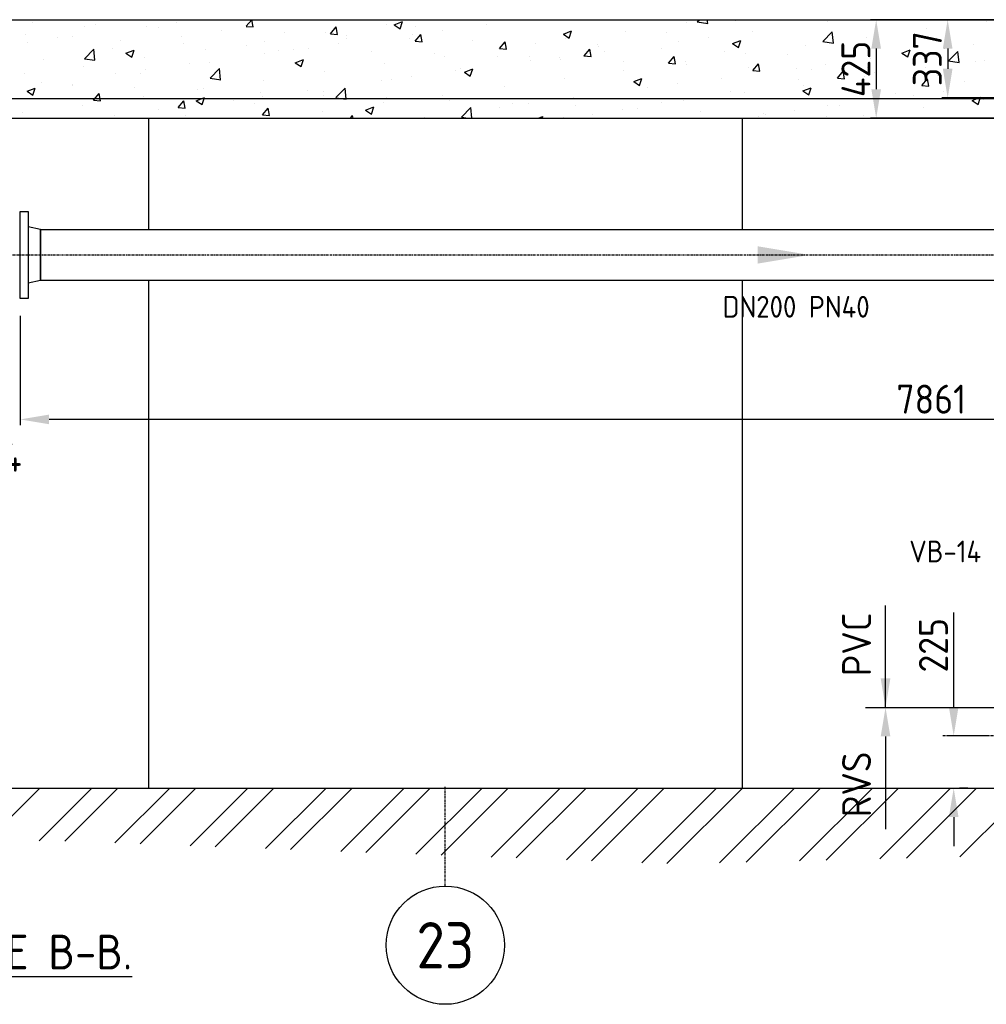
# Model space of a CAD drawing. Header units: metres. Extents: x -82085 to 58758, y -66901 to 95305.
# Tile 57 of 135: x 21956 to 26126, y -4331 to -83. Entities that reach past the tile are written whole.
import ezdxf
from ezdxf.enums import TextEntityAlignment as Align

# ---------------------------------------------------------------- set-up
doc = ezdxf.new("R2010")
doc.units = ezdxf.units.M
doc.header["$MEASUREMENT"] = 0
doc.header["$PDSIZE"] = -1
doc.linetypes.add('CENTER-LN', pattern=[19, 10, -3, 3, -3])
doc.layers.get('0').update_dxf_attribs({"linetype": 'CONTINUOUS'})
doc.layers.get('DEFPOINTS').update_dxf_attribs({"linetype": 'CONTINUOUS'})
for name, color, linetype in [('3', 3, 'CONTINUOUS'), ('ARCERING', 10, 'CONTINUOUS'), ('CL', 1, 'CENTER-LN'), ('DIM', 10, 'CONTINUOUS'), ('GEBOUW', 7, 'CONTINUOUS'), ('TEXT2', 7, 'CONTINUOUS')]:
    doc.layers.add(name, color=color, linetype=linetype)
doc.styles.add('ROMANS', font='iso.shx')
doc.styles.get("Standard").update_dxf_attribs({"font": 'iso.shx'})
doc.dimstyles.get("Standard").update_dxf_attribs({"dimtxt": 0.18, "dimasz": 0.18, "dimexe": 0.18, "dimexo": 0.0625, "dimgap": 0.09, "dimtad": 0, "dimtih": 1, "dimtoh": 1, "dimdec": 4, "dimzin": 0, "dimdsep": 46, "dimtxsty": 'Standard', "dimcen": 0.09, "dimadec": 0, "dimazin": 0, "dimtfac": 1, "dimtdec": 4, "dimtofl": 0, "dimtmove": 0, "dimatfit": 3, "dimfxl": 1, "dimtolj": 1, "dimtzin": 0, "dimarcsym": 0})

# ---------------------------------------------------------------- blocks, each defined once
blk = doc.blocks.new('*D123')
at = {"layer": 'DEFPOINTS', "color": 0, "transparency": 16777216}
for p in [(21957.6, -1285.3, -3239), (29818.7, -1285.3, -3239), (21957.6, -1807.4)]:
    blk.add_point(p, dxfattribs=at)
at = {"layer": 'DIM', "color": 0, "lineweight": -2, "transparency": 16777216}
for p, q in [((21957.6, -1360.3), (21957.6, -1832.4)), ((29818.7, -1360.3), (29818.7, -1832.4)), ((29693.7, -1807.4), (22082.6, -1807.4))]:
    blk.add_line(p, q, dxfattribs=at)
at = {"layer": 'DIM', "color": 0, "transparency": 16777216}
for points in [[(22082.6, -1786.6), (22082.6, -1828.2), (21957.6, -1807.4)], [(29693.7, -1786.6), (29693.7, -1828.2), (29818.7, -1807.4)]]:
    blk.add_solid(points, dxfattribs=at)
at = {"layer": 'DIM', "color": 0, "transparency": 16777216, "insert": (25888.1, -1719.9), "char_height": 125, "attachment_point": 5}
blk.add_mtext('\\A1;7861', dxfattribs=at)
blk = doc.blocks.new('*X3')
at = {"color": 0}
for p, q in [((29146.3, 53617.5, 3239), (29392, 53863.2, 3239)), ((29389.1, 53635.8, 3239), (29616.5, 53863.2, 3239)), ((29499.8, 53634.3, 3239), (29728.7, 53863.2, 3239)), ((29716.2, 53626.2, 3239), (29953.2, 53863.2, 3239)), ((29824.4, 53622.1, 3239), (30065.5, 53863.2, 3239)), ((30040.9, 53614, 3239), (30290, 53863.2, 3239)), ((30149.1, 53610, 3239), (30402.2, 53863.2, 3239)), ((30365.5, 53601.9, 3239), (30626.8, 53863.2, 3239)), ((30473.7, 53597.9, 3239), (30739, 53863.2, 3239)), ((30690.1, 53589.8, 3239), (30963.5, 53863.2, 3239)), ((30798.3, 53585.7, 3239), (31075.8, 53863.2, 3239)), ((31014.7, 53577.6, 3239), (31300.3, 53863.2, 3239)), ((31123, 53573.6, 3239), (31412.5, 53863.2, 3239)), ((31339.4, 53565.5, 3239), (31637, 53863.2, 3239)), ((31447.6, 53561.5, 3239), (31749.3, 53863.2, 3239)), ((31664, 53553.4, 3239), (31973.8, 53863.2, 3239)), ((31772.2, 53549.3, 3239), (32086, 53863.2, 3239)), ((31988.6, 53541.2, 3239), (32310.5, 53863.2, 3239)), ((32096.8, 53537.2, 3239), (32422.8, 53863.2, 3239)), ((32324.3, 53540.1, 3239), (32647.3, 53863.2, 3239)), ((32439.4, 53543, 3239), (32759.6, 53863.2, 3239)), ((32669.7, 53548.8, 3239), (32984.1, 53863.2, 3239)), ((32784.8, 53551.7, 3239), (33096.3, 53863.2, 3239)), ((33015.1, 53557.4, 3239), (33320.8, 53863.2, 3239)), ((33130.2, 53560.3, 3239), (33433.1, 53863.2, 3239)), ((33360.5, 53566.1, 3239), (33657.6, 53863.2, 3239))]:
    blk.add_line(p, q, dxfattribs=at)
blk = doc.blocks.new('*D62')
at = {"layer": 'DEFPOINTS', "color": 0, "transparency": 16777216}
for p in [(25984.8, -3172.8), (26202.2, -3172.8, -3239), (25971.3, -3397.8, -3239)]:
    blk.add_point(p, dxfattribs=at)
at = {"layer": 'DIM', "color": 0, "lineweight": -2, "transparency": 16777216}
for p, q in [((25984.8, -3047.8), (25984.8, -2640.7)), ((26127.2, -3172.8), (25959.8, -3172.8)), ((26046.3, -3397.8), (26009.8, -3397.8)), ((25984.8, -3522.8), (25984.8, -3647.8))]:
    blk.add_line(p, q, dxfattribs=at)
at = {"layer": 'DIM', "color": 0, "transparency": 16777216}
for points in [[(25964, -3047.8), (26005.7, -3047.8), (25984.8, -3172.8)], [(25964, -3522.8), (26005.7, -3522.8), (25984.8, -3397.8)]]:
    blk.add_solid(points, dxfattribs=at)
at = {"layer": 'DIM', "color": 0, "transparency": 16777216, "insert": (25897.3, -2781.8), "char_height": 125, "attachment_point": 5, "rotation": 90}
blk.add_mtext('\\A1;225', dxfattribs=at)
blk = doc.blocks.new('*X8')
at = {"color": 0}
for p, q in [((22011.6, 5906.6, 3239), (22011.6, 5906.6, 3239)), ((22932.5, 5888.6, 3239), (22956.5, 5917.2, 3239)), ((22962.9, 5885.7, 3239), (22957.1, 5917.2, 3239)), ((23571.1, 5895.5, 3239), (23606.6, 5909.1, 3239)), ((23596.3, 5878.4, 3239), (23606.6, 5909.1, 3239)), ((24832.4, 5905, 3239), (24832.4, 5905, 3239)), ((24878.6, 5907.5, 3239), (24888, 5917.2, 3239)), ((24878.7, 5907.4, 3239), (24923.8, 5900.4, 3239)), ((24923.8, 5900.4, 3239), (24921.9, 5917.2, 3239)), ((25041.8, 5912.2, 3239), (25041.8, 5912.2, 3239)), ((25438.4, 5907.8, 3239), (25438.4, 5907.8, 3239)), ((26124.9, 5910.5, 3239), (26124.9, 5910.5, 3239)), ((22237.1, 5886, 3239), (22237.1, 5886, 3239)), ((22282.8, 5895.1, 3239), (22282.8, 5895.1, 3239)), ((22503.7, 5886.9, 3239), (22503.7, 5886.9, 3239)), ((22554, 5883.7, 3239), (22554, 5883.7, 3239)), ((22630.9, 5903.7, 3239), (22630.9, 5903.7, 3239)), ((22825.2, 5872.2, 3239), (22825.2, 5872.2, 3239)), ((22932.5, 5888.5, 3239), (22962.8, 5885.9, 3239)), ((22948.6, 5896.4, 3239), (22948.6, 5896.4, 3239)), ((23296.9, 5856.7, 3239), (23321.4, 5885.9, 3239)), ((23327.2, 5853.9, 3239), (23321.4, 5885.7, 3239)), ((23536.9, 5897.1, 3239), (23536.9, 5897.1, 3239)), ((23571.1, 5895.5, 3239), (23596.3, 5878.4, 3239)), ((23662.8, 5886.5, 3239), (23662.8, 5886.5, 3239)), ((23778.1, 5871.9, 3239), (23778.1, 5871.9, 3239)), ((23970.5, 5897.3, 3239), (23970.5, 5897.3, 3239)), ((24301.1, 5854.8, 3239), (24336.7, 5868.5, 3239)), ((24326.4, 5837.8, 3239), (24336.7, 5868.5, 3239)), ((24568.6, 5866.9, 3239), (24568.6, 5866.9, 3239)), ((25117.6, 5865.5, 3239), (25117.6, 5865.5, 3239)), ((25420.8, 5823.4, 3239), (25460.4, 5864.6, 3239)), ((25466, 5816.4, 3239), (25460.4, 5864.6, 3239)), ((25868.3, 5878, 3239), (25868.3, 5878, 3239)), ((21980.5, 5853.5, 3239), (21980.5, 5853.5, 3239)), ((22118.7, 5838.3, 3239), (22118.7, 5838.3, 3239)), ((22182.9, 5844.7, 3239), (22182.9, 5844.7, 3239)), ((22389.9, 5826.9, 3239), (22389.9, 5826.9, 3239)), ((22652.3, 5845.5, 3239), (22652.3, 5845.5, 3239)), ((23012.2, 5823.2, 3239), (23012.2, 5823.2, 3239)), ((23096.4, 5860.7, 3239), (23096.4, 5860.7, 3239)), ((23276.1, 5861.3, 3239), (23276.1, 5861.3, 3239)), ((23296.8, 5856.7, 3239), (23327.2, 5854, 3239)), ((23366.5, 5835.7, 3239), (23366.5, 5835.7, 3239)), ((23367.5, 5849.3, 3239), (23367.5, 5849.3, 3239)), ((23638.7, 5837.8, 3239), (23638.7, 5837.8, 3239)), ((23650.9, 5855.2, 3239), (23650.9, 5855.2, 3239)), ((23661.2, 5824.8, 3239), (23691.6, 5822.1, 3239)), ((23661.3, 5824.8, 3239), (23685.8, 5854, 3239)), ((23691.6, 5822, 3239), (23685.7, 5853.8, 3239)), ((23909.9, 5826.4, 3239), (23909.9, 5826.4, 3239)), ((24025.6, 5792.9, 3239), (24050.1, 5822.1, 3239)), ((24056, 5790.1, 3239), (24050.1, 5821.9, 3239)), ((24301.1, 5854.8, 3239), (24326.4, 5837.8, 3239)), ((24312, 5834.4, 3239), (24312, 5834.4, 3239)), ((24745.6, 5861.3, 3239), (24745.6, 5861.3, 3239)), ((24798, 5823.5, 3239), (24798, 5823.5, 3239)), ((24925.2, 5840.2, 3239), (24925.2, 5840.2, 3239)), ((25031.2, 5814.1, 3239), (25066.8, 5827.8, 3239)), ((25056.5, 5797.1, 3239), (25066.8, 5827.8, 3239)), ((25420.8, 5823.3, 3239), (25466, 5816.3, 3239)), ((25607.5, 5842.2, 3239), (25607.5, 5842.2, 3239)), ((21990.5, 5819.4, 3239), (21990.5, 5819.4, 3239)), ((22235.2, 5749, 3239), (22274.8, 5790.2, 3239)), ((22280.4, 5741.9, 3239), (22274.8, 5790.2, 3239)), ((22356, 5794.7, 3239), (22356, 5794.7, 3239)), ((22414.2, 5772.3, 3239), (22449.8, 5786, 3239)), ((22439.4, 5755.3, 3239), (22449.7, 5786, 3239)), ((22661.1, 5815.4, 3239), (22661.1, 5815.4, 3239)), ((22755.6, 5790.7, 3239), (22755.6, 5790.7, 3239)), ((22932.3, 5804, 3239), (22932.3, 5804, 3239)), ((23070.3, 5784.8, 3239), (23070.3, 5784.8, 3239)), ((23137.7, 5787.6, 3239), (23137.7, 5787.6, 3239)), ((23203.5, 5792.5, 3239), (23203.5, 5792.5, 3239)), ((23330.1, 5813, 3239), (23330.1, 5813, 3239)), ((23474.7, 5781, 3239), (23474.7, 5781, 3239)), ((24025.6, 5792.9, 3239), (24055.9, 5790.3, 3239)), ((24051.2, 5798.6, 3239), (24051.2, 5798.6, 3239)), ((24181.1, 5814.9, 3239), (24181.1, 5814.9, 3239)), ((24390, 5761, 3239), (24414.5, 5790.2, 3239)), ((24420.3, 5758.2, 3239), (24414.5, 5790.1, 3239)), ((24449.3, 5810.5, 3239), (24449.3, 5810.5, 3239)), ((24452.3, 5803.4, 3239), (24452.3, 5803.4, 3239)), ((24477.2, 5781.2, 3239), (24477.2, 5781.2, 3239)), ((24723.4, 5792, 3239), (24723.4, 5792, 3239)), ((24994.6, 5780.5, 3239), (24994.6, 5780.5, 3239)), ((25031.2, 5814.1, 3239), (25056.5, 5797.1, 3239)), ((25343.7, 5804.2, 3239), (25343.7, 5804.2, 3239)), ((25761.3, 5773.4, 3239), (25796.8, 5787.1, 3239)), ((25786.5, 5756.4, 3239), (25796.8, 5787.1, 3239)), ((25945.2, 5791.7, 3239), (25945.2, 5791.7, 3239)), ((25963, 5739.3, 3239), (26002.5, 5780.5, 3239)), ((26008.1, 5732.3, 3239), (26002.5, 5780.5, 3239)), ((26072.4, 5808.5, 3239), (26072.4, 5808.5, 3239)), ((22059.8, 5743.8, 3239), (22059.8, 5743.8, 3239)), ((22235.2, 5748.9, 3239), (22280.4, 5741.9, 3239)), ((22414.2, 5772.3, 3239), (22439.4, 5755.3, 3239)), ((22494.8, 5755, 3239), (22494.8, 5755, 3239)), ((23010.5, 5770.9, 3239), (23010.5, 5770.9, 3239)), ((23144.2, 5731.6, 3239), (23179.8, 5745.3, 3239)), ((23169.5, 5714.6, 3239), (23179.8, 5745.3, 3239)), ((23745.8, 5769.6, 3239), (23745.8, 5769.6, 3239)), ((23787.3, 5760.5, 3239), (23787.3, 5760.5, 3239)), ((24017, 5758.1, 3239), (24017, 5758.1, 3239)), ((24153.1, 5759.6, 3239), (24153.1, 5759.6, 3239)), ((24157.6, 5739.2, 3239), (24157.6, 5739.2, 3239)), ((24284.8, 5755.9, 3239), (24284.8, 5755.9, 3239)), ((24288.2, 5746.7, 3239), (24288.2, 5746.7, 3239)), ((24389.9, 5761, 3239), (24420.3, 5758.4, 3239)), ((24559.4, 5735.2, 3239), (24559.4, 5735.2, 3239)), ((24754.4, 5729.2, 3239), (24778.9, 5758.3, 3239)), ((24784.7, 5726.3, 3239), (24778.8, 5758.2, 3239)), ((24826.2, 5735.9, 3239), (24826.2, 5735.9, 3239)), ((25087.1, 5771.6, 3239), (25087.1, 5771.6, 3239)), ((25265.8, 5769.1, 3239), (25265.8, 5769.1, 3239)), ((25537, 5757.6, 3239), (25537, 5757.6, 3239)), ((25624.4, 5749.5, 3239), (25624.4, 5749.5, 3239)), ((25761.2, 5773.4, 3239), (25786.5, 5756.4, 3239)), ((25808.2, 5746.2, 3239), (25808.2, 5746.2, 3239)), ((25909.6, 5761.6, 3239), (25909.6, 5761.6, 3239)), ((25963, 5739.2, 3239), (26008.2, 5732.2, 3239)), ((26079.4, 5734.7, 3239), (26079.4, 5734.7, 3239)), ((26118.8, 5741.4, 3239), (26118.8, 5741.4, 3239)), ((22230.9, 5716.9, 3239), (22230.9, 5716.9, 3239)), ((22497.3, 5703.3, 3239), (22497.3, 5703.3, 3239)), ((22689.7, 5728.7, 3239), (22689.7, 5728.7, 3239)), ((22774, 5734, 3239), (22774, 5734, 3239)), ((22777.4, 5664.9, 3239), (22816.9, 5706.1, 3239)), ((22822.5, 5657.8, 3239), (22816.9, 5706.1, 3239)), ((23144.2, 5731.6, 3239), (23169.5, 5714.6, 3239)), ((23269.9, 5692.2, 3239), (23269.9, 5692.2, 3239)), ((23530.7, 5728, 3239), (23530.7, 5728, 3239)), ((23836.8, 5696.9, 3239), (23836.8, 5696.9, 3239)), ((23856.8, 5708.7, 3239), (23856.8, 5708.7, 3239)), ((23874.3, 5691, 3239), (23909.9, 5704.6, 3239)), ((23899.6, 5673.9, 3239), (23909.9, 5704.6, 3239)), ((24562.4, 5697.8, 3239), (24562.4, 5697.8, 3239)), ((24754.3, 5729.2, 3239), (24784.7, 5726.5, 3239)), ((24830.6, 5723.8, 3239), (24830.6, 5723.8, 3239)), ((25101.7, 5712.3, 3239), (25101.7, 5712.3, 3239)), ((25118.7, 5697.3, 3239), (25143.2, 5726.5, 3239)), ((25118.7, 5697.3, 3239), (25149, 5694.6, 3239)), ((25149.1, 5694.5, 3239), (25143.2, 5726.3, 3239)), ((25304.8, 5707.4, 3239), (25304.8, 5707.4, 3239)), ((25372.9, 5700.8, 3239), (25372.9, 5700.8, 3239)), ((25432, 5724.2, 3239), (25432, 5724.2, 3239)), ((25483.1, 5665.4, 3239), (25507.6, 5694.6, 3239)), ((25513.4, 5662.6, 3239), (25507.6, 5694.4, 3239)), ((25613.4, 5710.8, 3239), (25613.4, 5710.8, 3239)), ((25862.2, 5708.9, 3239), (25862.2, 5708.9, 3239)), ((21974.4, 5684.3, 3239), (21974.4, 5684.3, 3239)), ((22370.1, 5686.6, 3239), (22370.1, 5686.6, 3239)), ((22477.8, 5683.1, 3239), (22477.8, 5683.1, 3239)), ((22777.4, 5664.8, 3239), (22822.6, 5657.8, 3239)), ((23006, 5654.1, 3239), (23006, 5654.1, 3239)), ((23517.2, 5654.8, 3239), (23517.2, 5654.8, 3239)), ((23560.6, 5657.9, 3239), (23560.6, 5657.9, 3239)), ((23644.4, 5671.6, 3239), (23644.4, 5671.6, 3239)), ((23874.3, 5691, 3239), (23899.6, 5673.9, 3239)), ((24305.8, 5665.3, 3239), (24305.8, 5665.3, 3239)), ((24604.4, 5650.3, 3239), (24639.9, 5663.9, 3239)), ((24604.4, 5650.3, 3239), (24629.6, 5633.2, 3239)), ((24629.6, 5633.2, 3239), (24639.9, 5663.9, 3239)), ((24984, 5665.2, 3239), (24984, 5665.2, 3239)), ((25317.1, 5659.9, 3239), (25317.1, 5659.9, 3239)), ((25483, 5665.4, 3239), (25513.4, 5662.7, 3239)), ((25601.3, 5673.1, 3239), (25601.3, 5673.1, 3239)), ((25644.1, 5689.4, 3239), (25644.1, 5689.4, 3239)), ((25847.5, 5633.5, 3239), (25872, 5662.7, 3239)), ((25877.8, 5630.7, 3239), (25871.9, 5662.5, 3239)), ((25915.3, 5677.9, 3239), (25915.3, 5677.9, 3239)), ((26031.4, 5650.1, 3239), (26031.4, 5650.1, 3239)), ((21987.3, 5608.5, 3239), (22012.6, 5591.4, 3239)), ((21987.4, 5608.5, 3239), (22022.9, 5622.1, 3239)), ((22012.6, 5591.4, 3239), (22022.9, 5622.1, 3239)), ((22049.3, 5644.3, 3239), (22049.3, 5644.3, 3239)), ((22181.5, 5632.3, 3239), (22181.5, 5632.3, 3239)), ((22181.8, 5636.9, 3239), (22181.8, 5636.9, 3239)), ((22452.9, 5625.4, 3239), (22452.9, 5625.4, 3239)), ((22724.1, 5614, 3239), (22724.1, 5614, 3239)), ((22749.4, 5621.6, 3239), (22749.4, 5621.6, 3239)), ((23196.4, 5612.6, 3239), (23196.4, 5612.6, 3239)), ((23319.5, 5580.8, 3239), (23359.1, 5622, 3239)), ((23364.7, 5573.8, 3239), (23359.1, 5622, 3239)), ((24045, 5629.5, 3239), (24045, 5629.5, 3239)), ((24664.4, 5623.1, 3239), (24664.4, 5623.1, 3239)), ((24791.6, 5639.8, 3239), (24791.6, 5639.8, 3239)), ((25020.9, 5609.1, 3239), (25020.9, 5609.1, 3239)), ((25334.4, 5609.6, 3239), (25370, 5623.2, 3239)), ((25334.4, 5609.6, 3239), (25359.7, 5592.5, 3239)), ((25337.5, 5635, 3239), (25337.5, 5635, 3239)), ((25359.7, 5592.5, 3239), (25370, 5623.2, 3239)), ((25847.4, 5633.5, 3239), (25877.8, 5630.9, 3239)), ((25938.7, 5608.1, 3239), (25938.7, 5608.1, 3239)), ((22274.2, 5570.2, 3239), (22304.6, 5567.5, 3239)), ((22274.3, 5570.2, 3239), (22298.8, 5599.4, 3239)), ((22304.6, 5567.4, 3239), (22298.7, 5599.2, 3239)), ((22488.6, 5585.8, 3239), (22488.6, 5585.8, 3239)), ((22638.6, 5538.3, 3239), (22663.1, 5567.5, 3239)), ((22669, 5535.5, 3239), (22663.1, 5567.3, 3239)), ((22717.4, 5567.8, 3239), (22753, 5581.5, 3239)), ((22717.4, 5567.8, 3239), (22742.7, 5550.7, 3239)), ((22742.7, 5550.8, 3239), (22753, 5581.5, 3239)), ((22876.8, 5570.5, 3239), (22876.8, 5570.5, 3239)), ((22995.3, 5602.5, 3239), (22995.3, 5602.5, 3239)), ((23004, 5587.3, 3239), (23004, 5587.3, 3239)), ((23264.3, 5607, 3239), (23264.3, 5607, 3239)), ((23266.5, 5591.1, 3239), (23266.5, 5591.1, 3239)), ((23319.5, 5580.7, 3239), (23364.7, 5573.7, 3239)), ((23537.7, 5579.6, 3239), (23537.7, 5579.6, 3239)), ((23781.1, 5591.4, 3239), (23781.1, 5591.4, 3239)), ((23808.8, 5568.1, 3239), (23808.8, 5568.1, 3239)), ((24343.6, 5580.9, 3239), (24343.6, 5580.9, 3239)), ((24820.1, 5566.8, 3239), (24820.1, 5566.8, 3239)), ((25080.9, 5602.5, 3239), (25080.9, 5602.5, 3239)), ((25735.1, 5599.2, 3239), (25735.1, 5599.2, 3239)), ((25811.5, 5591.4, 3239), (25811.5, 5591.4, 3239)), ((26064.5, 5568.9, 3239), (26100.1, 5582.6, 3239)), ((26064.5, 5568.9, 3239), (26089.7, 5551.9, 3239)), ((26089.8, 5551.9, 3239), (26100.1, 5582.6, 3239)), ((26112.6, 5572.3, 3239), (26112.6, 5572.3, 3239)), ((22224.8, 5547.8, 3239), (22224.8, 5547.8, 3239)), ((22556, 5528.3, 3239), (22556, 5528.3, 3239)), ((22638.6, 5538.3, 3239), (22669, 5535.7, 3239)), ((22968, 5556.2, 3239), (22968, 5556.2, 3239)), ((23003, 5506.4, 3239), (23027.5, 5535.6, 3239)), ((23033.3, 5503.6, 3239), (23027.5, 5535.5, 3239)), ((23263.7, 5523.1, 3239), (23263.7, 5523.1, 3239)), ((23447.5, 5527.1, 3239), (23483, 5540.8, 3239)), ((23447.5, 5527.1, 3239), (23472.7, 5510.1, 3239)), ((23472.7, 5510.1, 3239), (23483, 5540.8, 3239)), ((23524.5, 5558.9, 3239), (23524.5, 5558.9, 3239)), ((23861.7, 5496.7, 3239), (23901.2, 5537.9, 3239)), ((23906.6, 5492.2, 3239), (23901.2, 5537.9, 3239)), ((24024, 5538.8, 3239), (24024, 5538.8, 3239)), ((24080, 5556.7, 3239), (24080, 5556.7, 3239)), ((24151.2, 5555.5, 3239), (24151.2, 5555.5, 3239)), ((24351.2, 5545.2, 3239), (24351.2, 5545.2, 3239)), ((24556.2, 5528.7, 3239), (24556.2, 5528.7, 3239)), ((24622.4, 5533.8, 3239), (24622.4, 5533.8, 3239)), ((24724.6, 5558.2, 3239), (24724.6, 5558.2, 3239)), ((24893.6, 5522.3, 3239), (24893.6, 5522.3, 3239)), ((25298.3, 5523.8, 3239), (25298.3, 5523.8, 3239)), ((25438.9, 5548.4, 3239), (25438.9, 5548.4, 3239)), ((25490.7, 5549.1, 3239), (25490.7, 5549.1, 3239)), ((25856, 5539.8, 3239), (25856, 5539.8, 3239)), ((21968.2, 5515.2, 3239), (21968.2, 5515.2, 3239)), ((22363.6, 5503, 3239), (22363.6, 5503, 3239)), ((22671.8, 5505.3, 3239), (22671.8, 5505.3, 3239)), ((23003, 5506.4, 3239), (23033.3, 5503.8, 3239)), ((23382.2, 5492.2, 3239), (23391.9, 5503.7, 3239)), ((23393.9, 5492.2, 3239), (23391.8, 5503.6, 3239)), ((23703.2, 5496.6, 3239), (23703.2, 5496.6, 3239)), ((23861.7, 5496.6, 3239), (23890.5, 5492.2, 3239)), ((24192.5, 5492.2, 3239), (24213.1, 5500.1, 3239)), ((24210.4, 5492.2, 3239), (24213.1, 5500.1, 3239)), ((24299.6, 5496.1, 3239), (24299.6, 5496.1, 3239)), ((24428.4, 5507.3, 3239), (24428.4, 5507.3, 3239)), ((25142.6, 5497.5, 3239), (25142.6, 5497.5, 3239)), ((25164.7, 5510.9, 3239), (25164.7, 5510.9, 3239)), ((25171.2, 5507.1, 3239), (25171.2, 5507.1, 3239)), ((25435.9, 5499.4, 3239), (25435.9, 5499.4, 3239)), ((25595.2, 5504, 3239), (25595.2, 5504, 3239))]:
    blk.add_line(p, q, dxfattribs=at)
blk = doc.blocks.new('*D248')
at = {"layer": 'DEFPOINTS', "color": 0, "transparency": 16777216}
for p in [(10407.9, -1115.3, -3239), (10407.9, -1115.3, -3239), (31013.5, -1115.3, -3239), (10103.9, -1486.1), (9966.4, -2882.7)]:
    blk.add_point(p, dxfattribs=at)
at = {"layer": 'DIM', "color": 0, "lineweight": -2, "transparency": 16777216}
blk.add_line((10332.9, -1115.3), (9903.4, -1115.3), dxfattribs=at)
blk.add_arc((10407.9, -1115.3), 479.5, 194.9793, 240.9953, dxfattribs=at)
at = {"layer": 'DIM', "color": 0, "transparency": 16777216}
for points in [[(9924, -1241.9), (9965.3, -1236.5), (9928.4, -1115.3)], [(10183, -1515.3), (10167.8, -1554), (10291.7, -1580.5)]]:
    blk.add_solid(points, dxfattribs=at)
at = {"layer": 'DIM', "color": 0, "transparency": 16777216, "insert": (10162.7, -1270.4), "char_height": 125, "attachment_point": 5, "rotation": 302.3268}
blk.add_mtext('\\A1;76°', dxfattribs=at)
blk = doc.blocks.new('*D41')
at = {"layer": 'DEFPOINTS', "color": 0, "transparency": 16777216}
for p in [(26306.7, -82.8), (25650.5, -507.8), (26306.7, -507.8)]:
    blk.add_point(p, dxfattribs=at)
at = {"layer": 'DIM', "color": 0, "lineweight": -2, "transparency": 16777216}
for p, q in [((26231.7, -82.8), (25625.5, -82.8)), ((25650.5, -207.8), (25650.5, -382.8)), ((26231.7, -507.8), (25625.5, -507.8))]:
    blk.add_line(p, q, dxfattribs=at)
at = {"layer": 'DIM', "color": 0, "transparency": 16777216}
for points in [[(25629.6, -207.8), (25671.3, -207.8), (25650.5, -82.8)], [(25629.6, -382.8), (25671.3, -382.8), (25650.5, -507.8)]]:
    blk.add_solid(points, dxfattribs=at)
at = {"layer": 'DIM', "color": 0, "transparency": 16777216, "insert": (25563, -295.3), "char_height": 125, "attachment_point": 5, "rotation": 90}
blk.add_mtext('\\A1;425', dxfattribs=at)
blk = doc.blocks.new('*D40')
at = {"layer": 'DEFPOINTS', "color": 0, "transparency": 16777216}
for p in [(26222.5, -82.8), (25958.9, -419.7), (26306.7, -419.7)]:
    blk.add_point(p, dxfattribs=at)
at = {"layer": 'DIM', "color": 0, "lineweight": -2, "transparency": 16777216}
for p, q in [((26147.5, -82.8), (25933.9, -82.8)), ((25958.9, -207.8), (25958.9, -294.7)), ((26231.7, -419.7), (25933.9, -419.7))]:
    blk.add_line(p, q, dxfattribs=at)
at = {"layer": 'DIM', "color": 0, "transparency": 16777216}
for points in [[(25938.1, -207.8), (25979.7, -207.8), (25958.9, -82.8)], [(25938.1, -294.7), (25979.7, -294.7), (25958.9, -419.7)]]:
    blk.add_solid(points, dxfattribs=at)
at = {"layer": 'DIM', "color": 0, "transparency": 16777216, "insert": (25871.4, -251.3), "char_height": 125, "attachment_point": 5, "rotation": 90}
blk.add_mtext('\\A1;337', dxfattribs=at)

msp = doc.modelspace()

# ---------------------------------------------------------------- linework, layer by layer
at = {"color": 0, "linetype": 'ByBlock'}
for p, q in [((25690.77735, -3049.83317), (25690.77735, -2609.95883)), ((25604.49438, -3049.83317), (26164.18034, -3049.83317)), ((25690.77735, -3174.83317), (25690.77735, -3575.45843))]:
    msp.add_line(p, q, dxfattribs=at)
for points in [[(25711.61068, -2924.83317), (25669.94401, -2924.83317), (25690.77735, -3049.83317)], [(25711.61068, -3174.83317), (25669.94401, -3174.83317), (25690.77735, -3049.83317)]]:
    msp.add_solid(points, dxfattribs=at)
at = {"layer": '3'}
for p, q in [((22045.60688, -988.28317), (21991.60688, -975.83317)), ((22045.60688, -988.28317), (22045.60688, -1207.38317)), ((22045.60688, -1207.38317), (22045.60688, -988.28317)), ((22045.60688, -988.28317), (26775.57647, -988.28317)), ((22045.60688, -1207.38317), (21991.60688, -1219.83317)), ((29730.68034, -1207.38317), (22045.60688, -1207.38317))]:
    msp.add_line(p, q, dxfattribs=at)
msp.add_lwpolyline([(21957.60688, -1285.33317), (21957.60688, -910.33317), (21991.60688, -910.33317), (21991.60688, -1285.33317)], close=True, dxfattribs=at)
at = {"layer": 'CL'}
for p, q in [((10412.25065, -1097.83317), (31017.87142, -1097.83317)), ((26556.0115, -3172.83317), (25937.34918, -3172.83317))]:
    msp.add_line(p, q, dxfattribs=at)
at = {"layer": 'GEBOUW'}
for p, q in [((2117.12319, -82.83317), (30656.68034, -82.83317)), ((2117.12319, -422.83317), (30956.68034, -422.83317)), ((2117.12319, -507.83317), (30956.68034, -507.83317)), ((22511.68034, -507.83317), (22511.68034, -988.28317)), ((25071.68034, -507.83317), (25071.68034, -988.28317)), ((22511.68034, -1207.38317), (22511.68034, -3397.83317)), ((25071.68034, -1207.38317), (25071.68034, -3397.83317)), ((2117.12319, -3397.83317), (41661.68034, -3397.83317))]:
    msp.add_line(p, q, dxfattribs=at)
at = {"layer": 'TEXT2', "color": 1, "linetype": 'CENTER-LN'}
msp.add_line((23791.68034, -3820.52742), (23791.68034, -3392.83317), dxfattribs=at)
at = {"layer": 'TEXT2'}
msp.add_circle((23791.68034, -4075.62854), 255.10112, dxfattribs=at)
at = {"layer": 'TEXT2', "color": 1, "linetype": 'CENTER-LN'}
msp.add_solid([(25138.55152, -1135.33317), (25138.55152, -1060.33317), (25363.55152, -1097.83317)], dxfattribs=at)

# ---------------------------------------------------------------- block references
at = {"layer": 'ARCERING'}
for name, p in [('*X8', (0, -6000)), ('*X3', (-7349.54789, -57260.99623))]:
    msp.add_blockref(name, p, dxfattribs=at)

# ---------------------------------------------------------------- texts
at = {"color": 0, "linetype": 'ByBlock', "style": 'ROMANS'}
for s, p in [('PVC', (25565.77735, -2777.86369)), ('RVS', (25565.77735, -3381.85792))]:
    msp.add_text(s, height=125, rotation=90, dxfattribs=at).set_placement(p, align=Align.MIDDLE)
at = {"layer": '3', "color": 4, "style": 'ROMANS'}
msp.add_text('%%UDOORSNEDE B-B.', height=150, dxfattribs=at).set_placement((21721.67238, -4105.1769), align=Align.MIDDLE)
at = {"layer": 'DIM', "style": 'ROMANS'}
msp.add_text('4', height=125, dxfattribs=at).set_placement((21880.07881, -1970.77287), align=Align.MIDDLE_LEFT)
at = {"layer": 'GEBOUW', "style": 'ROMANS'}
for s, p in [('DN200 PN40', (25305.27814, -1321.18539)), ('VB-14', (25948.23326, -2377.00471))]:
    msp.add_text(s, height=93.75, dxfattribs=at).set_placement(p, align=Align.MIDDLE)
at = {"layer": 'TEXT2', "style": 'ROMANS'}
msp.add_text('23', height=200, dxfattribs=at).set_placement((23791.68034, -4075.62854), align=Align.MIDDLE)

# ---------------------------------------------------------------- dimensions: what is measured, and where the dimension line sits
at = {"layer": 'DIM'}
for base, p1, p2, picture, middle in [((25650.4546, -507.83317), (26306.68034, -82.83317), (26306.68034, -507.83317), '*D41', (25562.9546, -295.33317)), ((25958.89391, -419.73453), (26222.53034, -82.83317), (26306.68034, -419.73453), '*D40', (25871.39391, -251.28385)), ((25984.83542, -3172.83317), (25971.27929, -3397.83317, -3238.98623), (26202.23034, -3172.83317, -3238.98623), '*D62', (25897.33542, -2781.76174))]:
    dim = msp.add_linear_dim(base=base, p1=p1, p2=p2, angle=90, dimstyle='Standard', override={"dimtxt": 125, "dimasz": 125, "dimexe": 25, "dimexo": 75, "dimgap": 25, "dimtad": 1, "dimtih": 0, "dimtoh": 0, "dimdec": 0, "dimzin": 3, "dimcen": 0, "dimtfac": 0.008, "dimtdec": 0, "dimtmove": 0, "dimtzin": 3}, dxfattribs=at)
    dim.commit()
    dim.dimension.update_dxf_attribs({"geometry": picture, "text_midpoint": middle})
dim = msp.add_angular_dim_2l(base=(10103.86404, -1486.07772), line1=((10407.88832, -1115.29656, -3238.98623), (9966.39769, -2882.68411)), line2=((10407.88832, -1115.29656, -3238.98623), (31013.50909, -1115.29656, -3238.98623)), dimstyle='Standard', override={"dimtxt": 125, "dimasz": 125, "dimexe": 25, "dimexo": 75, "dimgap": 0, "dimtad": 1, "dimtih": 0, "dimtoh": 0, "dimdec": 0, "dimzin": 3, "dimcen": 0, "dimtfac": 0.008, "dimtdec": 0, "dimtmove": 2, "dimtzin": 3}, dxfattribs=at)
dim.commit()
dim.dimension.update_dxf_attribs({"geometry": '*D248', "text_midpoint": (10162.73224, -1270.43844), "dimtype": 162})
dim = msp.add_linear_dim(base=(21957.60688, -1807.40587), p1=(29818.68034, -1285.33317, -3238.98623), p2=(21957.60688, -1285.33317, -3238.98623), dimstyle='Standard', override={"dimtxt": 125, "dimasz": 125, "dimexe": 25, "dimexo": 75, "dimgap": 25, "dimtad": 1, "dimtih": 0, "dimtoh": 0, "dimdec": 0, "dimzin": 3, "dimcen": 0, "dimtfac": 0.008, "dimtdec": 0, "dimtmove": 0, "dimtzin": 3}, dxfattribs=at)
dim.commit()
dim.dimension.update_dxf_attribs({"geometry": '*D123', "text_midpoint": (25888.14361, -1719.90587)})

doc.saveas('drawing.dxf')
